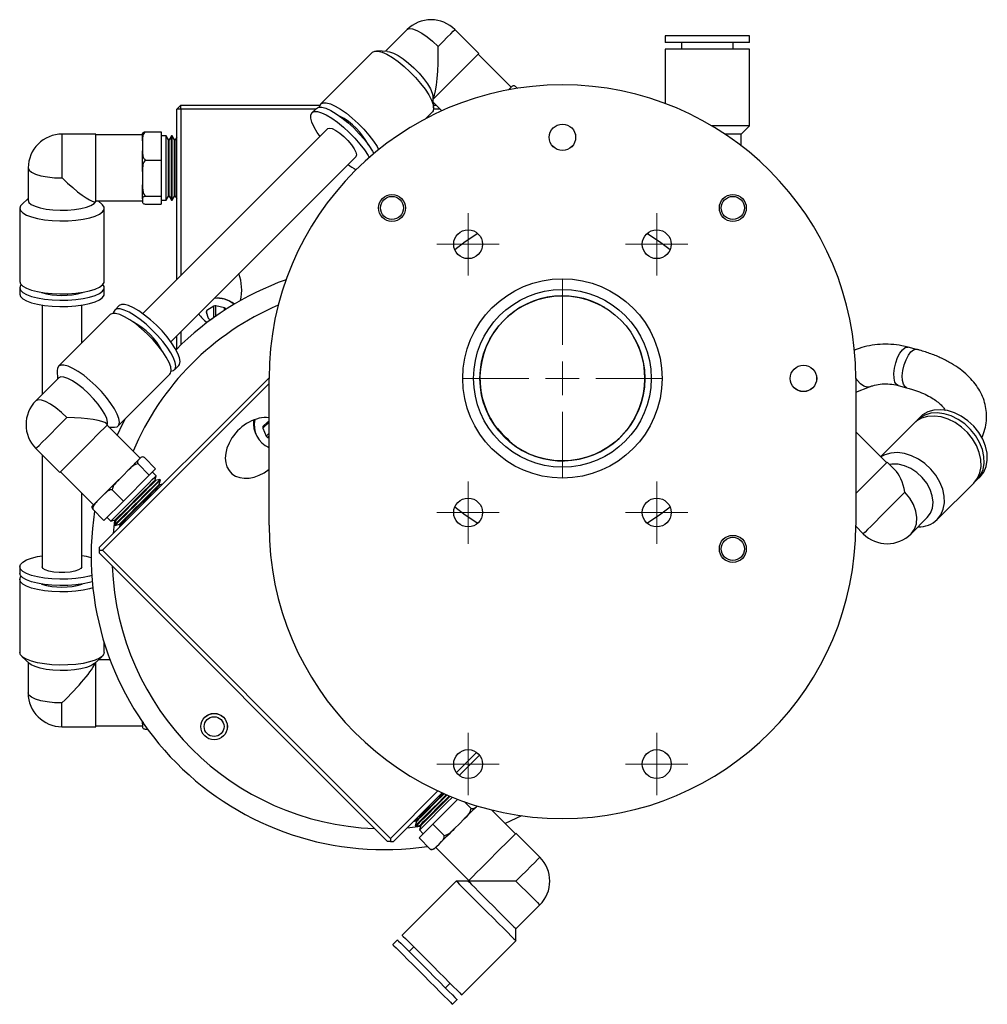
# Model space of a CAD drawing. Header units: inches. Extents: x 2.7 to 31.2, y 0.7 to 21.6.
# Tile 10 of 10: x 25.4 to 31.2, y 8.4 to 14.3. Entities that reach past the tile are written whole.
import ezdxf

# ---------------------------------------------------------------- set-up
doc = ezdxf.new("R2010")
doc.units = ezdxf.units.IN
doc.header["$MEASUREMENT"] = 0

# ---------------------------------------------------------------- blocks, each defined once
blk = doc.blocks.new('SW_CENTERMARKSYMBOL_0')
at = {"color": 0, "linetype": 'Continuous', "lineweight": 18}
for p, q in [((0, 0.1), (0, 0.186)), ((0, 0), (0, 0.1)), ((-0.1, 0), (-0.186, 0)), ((0, 0), (-0.1, 0)), ((0, 0), (0, -0.1)), ((0, 0), (0.1, 0)), ((0.1, 0), (0.186, 0)), ((0, -0.1), (0, -0.186))]:
    blk.add_line(p, q, dxfattribs=at)
blk = doc.blocks.new('SW_CENTERMARKSYMBOL_1')
at = {"color": 0, "linetype": 'Continuous', "lineweight": 18}
for p, q in [((0, 0.1), (0, 0.186)), ((0, 0), (0, 0.1)), ((-0.1, 0), (-0.186, 0)), ((0, 0), (-0.1, 0)), ((0, 0), (0, -0.1)), ((0, 0), (0.1, 0)), ((0.1, 0), (0.186, 0)), ((0, -0.1), (0, -0.186))]:
    blk.add_line(p, q, dxfattribs=at)
blk = doc.blocks.new('SW_CENTERMARKSYMBOL_2')
at = {"color": 0, "linetype": 'Continuous', "lineweight": 18}
for p, q in [((0, 0.1), (0, 0.186)), ((0, 0), (0, 0.1)), ((-0.1, 0), (-0.186, 0)), ((0, 0), (-0.1, 0)), ((0, 0), (0, -0.1)), ((0, 0), (0.1, 0)), ((0.1, 0), (0.186, 0)), ((0, -0.1), (0, -0.186))]:
    blk.add_line(p, q, dxfattribs=at)
blk = doc.blocks.new('SW_CENTERMARKSYMBOL_3')
at = {"color": 0, "linetype": 'Continuous', "lineweight": 18}
for p, q in [((0, 0.1), (0, 0.186)), ((0, 0), (0, 0.1)), ((-0.1, 0), (-0.186, 0)), ((0, 0), (-0.1, 0)), ((0, 0), (0, -0.1)), ((0, 0), (0.1, 0)), ((0.1, 0), (0.186, 0)), ((0, -0.1), (0, -0.186))]:
    blk.add_line(p, q, dxfattribs=at)
blk = doc.blocks.new('SW_CENTERMARKSYMBOL_4')
at = {"color": 0, "linetype": 'Continuous', "lineweight": 18}
for p, q in [((0, 0.1), (0, 0.186)), ((0, 0), (0, 0.1)), ((-0.1, 0), (-0.186, 0)), ((0, 0), (-0.1, 0)), ((0, 0), (0, -0.1)), ((0, 0), (0.1, 0)), ((0.1, 0), (0.186, 0)), ((0, -0.1), (0, -0.186))]:
    blk.add_line(p, q, dxfattribs=at)
blk = doc.blocks.new('SW_CENTERMARKSYMBOL_5')
at = {"color": 0, "linetype": 'Continuous', "lineweight": 18}
for p, q in [((0, 0.1), (0, 0.186)), ((0, 0), (0, 0.1)), ((-0.1, 0), (-0.186, 0)), ((0, 0), (-0.1, 0)), ((0, 0), (0, -0.1)), ((0, 0), (0.1, 0)), ((0.1, 0), (0.186, 0)), ((0, -0.1), (0, -0.186))]:
    blk.add_line(p, q, dxfattribs=at)
blk = doc.blocks.new('SW_CENTERMARKSYMBOL_6')
at = {"color": 0, "linetype": 'Continuous', "lineweight": 18}
for p, q in [((0, 0.2), (0, 0.5921)), ((0, 0), (0, 0.1)), ((-0.2, 0), (-0.5921, 0)), ((0, 0), (-0.1, 0)), ((0, 0), (0, -0.1)), ((0, 0), (0.1, 0)), ((0.2, 0), (0.5921, 0)), ((0, -0.2), (0, -0.5921))]:
    blk.add_line(p, q, dxfattribs=at)

msp = doc.modelspace()

# ---------------------------------------------------------------- linework, layer by layer
at = {"color": 7, "linetype": 'Continuous', "lineweight": 25}
for p, q in [((27.7133, 14.2565), (27.5837, 14.127)), ((28.1408, 14.1139), (27.9983, 14.2565)), ((29.2513, 14.2187), (29.2513, 14.1793)), ((29.7553, 14.1792), (29.7553, 14.2186)), ((29.3497, 14.1793), (29.3497, 14.1399)), ((29.6568, 14.1399), (29.6568, 14.1792)), ((27.5073, 14.1219), (27.1989, 13.8135)), ((27.5971, 14.1263), (27.5325, 14.1295)), ((28.3346, 13.9134), (28.1375, 14.1106)), ((29.2513, 14.1399), (29.2513, 13.816)), ((29.7552, 13.6832), (29.7552, 14.1399)), ((28.3375, 13.9163), (28.3307, 13.9095)), ((28.3603, 13.9177), (28.372, 13.9059)), ((28.3307, 13.9095), (28.3239, 13.9027)), ((26.364, 13.8065), (26.339, 13.7815)), ((26.364, 13.7815), (26.364, 13.8065)), ((26.364, 13.8065), (27.194, 13.8064)), ((27.8712, 13.7907), (27.8681, 13.8553)), ((27.8697, 13.8216), (27.9196, 13.7716)), ((27.8704, 13.8063), (27.885, 13.8063)), ((26.3389, 12.7645), (26.339, 13.7815)), ((26.364, 13.7815), (26.339, 13.7815)), ((26.364, 13.7815), (26.3639, 12.7895)), ((27.1667, 13.7814), (26.364, 13.7815)), ((27.1723, 13.7869), (27.1457, 13.7603)), ((27.822, 13.7239), (27.8636, 13.7655)), ((27.91, 13.7813), (27.8708, 13.7813)), ((29.7048, 13.6328), (29.7552, 13.6832)), ((25.8564, 13.6332), (25.6548, 13.6332)), ((26.1351, 13.6284), (25.8564, 13.6284)), ((27.2403, 13.6657), (26.1368, 12.5625)), ((26.1503, 13.6476), (26.2454, 13.6476)), ((26.2454, 13.6476), (26.2453, 13.4784)), ((26.2769, 13.623), (26.2454, 13.623)), ((26.2903, 13.5998), (26.2769, 13.623)), ((26.3083, 13.623), (26.2949, 13.5998)), ((26.3126, 13.623), (26.3083, 13.623)), ((26.326, 13.5998), (26.3126, 13.623)), ((29.7048, 13.5648), (29.7048, 13.6328)), ((26.1351, 13.5935), (26.1351, 13.563)), ((26.2949, 13.5998), (26.2903, 13.5998)), ((26.3306, 13.5998), (26.326, 13.5998)), ((26.339, 13.6143), (26.3306, 13.5998)), ((26.1351, 13.563), (26.1351, 13.5326)), ((26.1503, 13.4785), (26.2453, 13.4784)), ((26.2453, 13.4784), (26.2453, 13.2624)), ((26.3038, 12.3954), (27.4073, 13.4986)), ((25.4532, 13.4316), (25.4532, 13.2389)), ((26.1351, 13.4093), (26.1351, 13.3704)), ((26.1351, 13.3704), (26.1351, 13.3315)), ((25.4532, 13.2484), (25.4152, 13.214)), ((25.8473, 13.23), (25.8563, 13.23)), ((25.8563, 13.2347), (26.1351, 13.2347)), ((25.8943, 13.2139), (25.8714, 13.2347)), ((26.1351, 13.2474), (26.1351, 13.2389)), ((26.1351, 13.2389), (26.1351, 13.2305)), ((26.1502, 13.2624), (26.2453, 13.2624)), ((26.1502, 13.2155), (26.2453, 13.2154)), ((26.2453, 13.2624), (26.2453, 13.2154)), ((26.2453, 13.24), (26.2768, 13.24)), ((26.2768, 13.24), (26.2902, 13.2632)), ((26.2902, 13.2632), (26.2948, 13.2632)), ((26.2948, 13.2632), (26.3082, 13.24)), ((26.3082, 13.24), (26.3125, 13.24)), ((26.3125, 13.24), (26.3259, 13.2632)), ((26.3259, 13.2632), (26.3306, 13.2632)), ((26.3306, 13.2632), (26.339, 13.2487)), ((25.4028, 13.1908), (25.4027, 12.7546)), ((25.9067, 12.7546), (25.9067, 13.1907)), ((25.4027, 12.717), (25.4027, 12.6794)), ((25.9066, 12.6794), (25.9067, 12.717)), ((25.5366, 12.6135), (25.5365, 12.0804)), ((25.7727, 12.3878), (25.7728, 12.6134)), ((25.9955, 12.6105), (25.9689, 12.5839)), ((26.5155, 12.5741), (26.5265, 12.5363)), ((26.5601, 12.6076), (26.5193, 12.582)), ((26.5193, 12.5611), (26.5193, 12.582)), ((26.5601, 12.5391), (26.5601, 12.6076)), ((26.6234, 12.597), (26.5717, 12.6092)), ((26.5717, 12.5473), (26.5717, 12.6092)), ((26.6234, 12.5824), (26.6234, 12.597)), ((26.6321, 12.588), (26.6312, 12.5908)), ((26.6312, 12.5874), (26.6312, 12.5908)), ((25.9423, 12.5573), (25.6338, 12.249)), ((26.5343, 12.53), (26.5443, 12.5277)), ((26.5482, 12.5305), (26.5438, 12.5278)), ((26.3638, 12.4554), (26.3638, 12.3757)), ((26.3388, 12.3511), (26.3388, 12.4304)), ((30.3854, 12.3463), (30.3813, 12.3447)), ((30.7522, 12.3494), (30.7018, 12.3625)), ((25.6263, 12.2238), (25.6287, 12.1726)), ((26.3252, 12.2275), (26.3518, 12.2541)), ((25.6354, 12.1793), (25.4992, 12.043)), ((25.8779, 11.1692), (26.8894, 12.1804)), ((25.9901, 11.8926), (26.2986, 12.2009)), ((26.8894, 11.3015), (26.8894, 12.1765)), ((30.3894, 12.1765), (30.3894, 11.3015)), ((26.8894, 12.145), (25.8955, 11.1515)), ((30.3894, 12.0943), (30.4714, 12.1263)), ((30.6421, 12.134), (30.6925, 12.1208)), ((30.7745, 11.9465), (30.7557, 11.9277)), ((25.9267, 11.9004), (25.9203, 11.9069)), ((26.1205, 11.7), (25.9234, 11.8971)), ((25.934, 11.8865), (25.9649, 11.885)), ((26.8894, 11.9162), (26.8526, 11.8794)), ((26.8526, 11.8794), (26.8723, 11.8323)), ((26.8808, 11.9159), (26.8535, 11.8887)), ((30.7369, 11.9089), (30.5377, 11.7097)), ((26.8894, 11.8494), (26.8723, 11.8323)), ((26.8894, 11.8327), (26.8807, 11.824)), ((26.8807, 11.824), (26.8894, 11.8203)), ((30.5733, 11.674), (30.3894, 11.858)), ((25.4991, 11.758), (25.6416, 11.6154)), ((25.5364, 11.7207), (25.5363, 11.0531)), ((26.1166, 11.6961), (26.1098, 11.6893)), ((26.1234, 11.7029), (26.1166, 11.6961)), ((26.1462, 11.7043), (26.2134, 11.637)), ((26.0483, 11.6278), (26.0206, 11.6001)), ((26.1084, 11.6665), (26.1756, 11.5992)), ((26.2134, 11.637), (26.1756, 11.5992)), ((30.6229, 11.6311), (30.5766, 11.6774)), ((25.645, 11.6188), (25.842, 11.4216)), ((26.0206, 11.6001), (25.9928, 11.5724)), ((26.1756, 11.5992), (26.0214, 11.4451)), ((26.2169, 11.596), (26.1946, 11.6182)), ((26.2099, 11.5701), (26.2169, 11.5959)), ((26.2132, 11.5668), (26.2099, 11.5701)), ((26.2391, 11.5737), (26.2132, 11.5668)), ((26.2352, 11.5448), (26.2421, 11.5707)), ((26.2421, 11.5707), (26.2391, 11.5737)), ((31.112, 11.5713), (31.1308, 11.5901)), ((25.9542, 11.5123), (26.0214, 11.4451)), ((26.2385, 11.5415), (26.2352, 11.5448)), ((26.2547, 11.5459), (26.2385, 11.5415)), ((30.8751, 11.3345), (31.0932, 11.5525)), ((25.7725, 11.053), (25.7726, 11.4911)), ((25.8853, 11.4648), (25.8643, 11.4439)), ((25.9062, 11.4858), (25.8853, 11.4648)), ((25.8378, 11.3959), (25.905, 11.3287)), ((26.0214, 11.4451), (25.905, 11.3287)), ((25.9238, 11.3475), (25.946, 11.3252)), ((30.7191, 11.2498), (30.8154, 11.3461)), ((25.946, 11.3252), (25.9719, 11.3321)), ((25.9679, 11.3311), (25.9592, 11.2505)), ((25.9752, 11.3288), (25.9683, 11.303)), ((25.9683, 11.303), (25.9713, 11.2999)), ((25.9713, 11.2999), (25.9972, 11.3069)), ((25.9719, 11.3321), (25.9752, 11.3288)), ((26.0005, 11.3036), (25.9961, 11.2874)), ((25.9972, 11.3069), (26.0005, 11.3036)), ((30.3893, 11.2945), (30.434, 11.2498)), ((25.8779, 11.1515), (25.8779, 11.1692)), ((25.8779, 11.1515), (25.8955, 11.1515)), ((25.8779, 11.1338), (25.8779, 11.1515)), ((27.5959, 9.4153), (25.8779, 11.1338)), ((25.8955, 11.1515), (27.6136, 9.433)), ((25.4025, 11.0531), (25.4025, 11.0155)), ((25.4025, 10.9779), (25.4024, 10.5417)), ((25.9063, 10.5417), (25.9063, 10.6004)), ((25.4148, 10.5185), (25.4627, 10.475)), ((25.846, 10.475), (25.8939, 10.5185)), ((25.4528, 10.4841), (25.4528, 10.3009)), ((25.9415, 10.4977), (25.871, 10.4977)), ((25.6543, 10.0993), (25.8559, 10.0993)), ((25.8559, 10.104), (26.1346, 10.1039)), ((26.1346, 10.1166), (26.1346, 10.1082)), ((26.1346, 10.1082), (26.1346, 10.0997)), ((26.1498, 10.0847), (26.1648, 10.0847)), ((28.007, 9.8263), (28.1271, 9.9463)), ((28.145, 9.9289), (28.0244, 9.8083)), ((27.6136, 9.433), (27.8973, 9.7166)), ((27.9215, 9.7055), (27.6312, 9.4153)), ((27.8666, 9.5182), (28.0151, 9.6666)), ((28.0946, 9.6117), (28.054, 9.6523)), ((28.1304, 9.626), (28.1312, 9.6269)), ((28.3592, 9.4606), (28.2165, 9.6033)), ((27.7495, 9.5335), (27.7657, 9.5378)), ((27.769, 9.5345), (27.762, 9.5087)), ((27.7651, 9.5056), (27.7909, 9.5126)), ((27.7657, 9.5378), (27.769, 9.5345)), ((27.7842, 9.4358), (27.8666, 9.5182)), ((27.7909, 9.5126), (27.7942, 9.5093)), ((27.9339, 9.451), (27.8666, 9.5182)), ((27.996, 9.4917), (28.0249, 9.5206)), ((28.0249, 9.5206), (28.0539, 9.5495)), ((28.3957, 9.5685), (28.2987, 9.5211)), ((27.7126, 9.4966), (27.7931, 9.5053)), ((27.762, 9.5087), (27.7651, 9.5056)), ((27.7942, 9.5093), (27.7873, 9.4834)), ((27.7873, 9.4834), (27.8095, 9.4611)), ((28.505, 9.3214), (28.3625, 9.4639)), ((27.6136, 9.4153), (27.5959, 9.4153)), ((27.6136, 9.433), (27.6136, 9.4153)), ((27.6136, 9.4153), (27.6312, 9.4153)), ((27.8515, 9.3686), (27.7842, 9.4358)), ((27.8885, 9.3842), (27.9034, 9.3991)), ((27.9034, 9.3991), (27.9182, 9.4139)), ((27.8837, 9.3794), (28.0808, 9.1823)), ((28.006, 9.1788), (27.683, 8.8559)), ((28.0773, 9.1788), (28.006, 9.1788)), ((28.0774, 9.1789), (28.0773, 9.1788)), ((28.3623, 8.8937), (28.505, 9.0363)), ((28.3623, 8.8224), (28.3623, 8.8937)), ((27.6552, 8.8281), (27.6273, 8.8002)), ((28.0393, 8.4995), (28.3623, 8.8224)), ((27.7526, 8.7863), (27.7248, 8.7585)), ((27.9419, 8.5413), (27.9697, 8.5691)), ((27.9836, 8.4438), (28.0115, 8.4717))]:
    msp.add_line(p, q, dxfattribs=at)
at = {"color": 7, "linetype": 'Continuous', "lineweight": 25, "flags": 128}
for points in [[(27.7133, 14.2565), (27.7262, 14.2623), (27.7457, 14.2607), (27.7707, 14.2517), (27.8, 14.2358), (27.832, 14.2139), (27.8653, 14.1868), (27.898, 14.1562)], [(27.898, 14.1562), (27.9273, 14.1854), (27.9529, 14.2111), (27.9737, 14.2318), (27.9886, 14.2467), (27.9968, 14.2549), (27.9983, 14.2565)], [(29.7553, 14.2186), (29.7507, 14.2186), (29.7372, 14.2186), (29.7153, 14.2186), (29.6856, 14.2186), (29.6494, 14.2186), (29.608, 14.2186), (29.5627, 14.2186), (29.5153, 14.2186), (29.4674, 14.2186), (29.4209, 14.2186), (29.3773, 14.2187), (29.3383, 14.2187), (29.3052, 14.2187), (29.2793, 14.2187), (29.2615, 14.2187), (29.2525, 14.2187), (29.2513, 14.2187)], [(29.7553, 14.1792), (29.7507, 14.1792), (29.7372, 14.1792), (29.7153, 14.1792), (29.6856, 14.1792), (29.6494, 14.1792), (29.608, 14.1793), (29.5627, 14.1793), (29.5153, 14.1793), (29.4674, 14.1793), (29.4209, 14.1793), (29.3773, 14.1793), (29.3383, 14.1793), (29.3052, 14.1793), (29.2793, 14.1793), (29.2615, 14.1793), (29.2525, 14.1793), (29.2513, 14.1793)], [(27.5073, 14.1219), (27.5205, 14.1286), (27.5397, 14.1287), (27.5642, 14.1221), (27.593, 14.1091), (27.6252, 14.09), (27.6595, 14.0657), (27.6948, 14.037), (27.7297, 14.0049), (27.7631, 13.9706), (27.7936, 13.9353), (27.8203, 13.9003), (27.842, 13.8669), (27.8581, 13.8362), (27.868, 13.8095), (27.8713, 13.7876), (27.8678, 13.7713), (27.8636, 13.7655)], [(27.5971, 14.1263), (27.6079, 14.1248), (27.6316, 14.1168), (27.6594, 14.1022), (27.6901, 14.0818), (27.7221, 14.0565), (27.754, 14.0276), (27.7843, 13.9963), (27.8115, 13.9642), (27.8344, 13.9327), (27.852, 13.9033), (27.8634, 13.8773), (27.868, 13.8561), (27.8681, 13.8553)], [(27.8687, 13.8419), (27.8744, 13.8475), (27.8925, 13.8656), (27.9155, 13.8886), (27.9424, 13.9155), (27.9719, 13.945), (28.0026, 13.9757), (28.0331, 14.0062), (28.062, 14.0351), (28.0879, 14.061), (28.1097, 14.0827), (28.1262, 14.0992), (28.1367, 14.1098), (28.1408, 14.1139), (28.1408, 14.1139)], [(29.7552, 14.1399), (29.7507, 14.1399), (29.7372, 14.1399), (29.7152, 14.1399), (29.6856, 14.1399), (29.6494, 14.1399), (29.6079, 14.1399), (29.5627, 14.1399), (29.5153, 14.1399), (29.4674, 14.1399), (29.4209, 14.1399), (29.3773, 14.1399), (29.3383, 14.1399), (29.3052, 14.1399), (29.2793, 14.1399), (29.2615, 14.1399), (29.2524, 14.1399), (29.2513, 14.1399)], [(28.3178, 13.8967), (28.3186, 13.8975), (28.3239, 13.9027)], [(27.1913, 13.7945), (27.1921, 13.8003), (27.1989, 13.8135)], [(27.1989, 13.8135), (27.2121, 13.8203), (27.2312, 13.8204), (27.2557, 13.8138), (27.2845, 13.8007), (27.3167, 13.7817), (27.351, 13.7574), (27.3863, 13.7286), (27.4213, 13.6965), (27.4546, 13.6622), (27.4852, 13.6269), (27.5118, 13.5919), (27.5336, 13.5585), (27.5434, 13.5408)], [(27.1937, 13.619), (27.1775, 13.6425), (27.1584, 13.6747), (27.1454, 13.7035), (27.1388, 13.7279), (27.1389, 13.7471), (27.1457, 13.7603)], [(27.1457, 13.7603), (27.1589, 13.7671), (27.1781, 13.7672), (27.2025, 13.7606), (27.2313, 13.7475), (27.2635, 13.7285), (27.2979, 13.7042), (27.3331, 13.6755), (27.3681, 13.6434), (27.4015, 13.609), (27.432, 13.5738), (27.4586, 13.5388), (27.4804, 13.5053), (27.4871, 13.4936)], [(27.1723, 13.7869), (27.1855, 13.7937), (27.2047, 13.7938), (27.2291, 13.7872), (27.2579, 13.7741), (27.2901, 13.7551), (27.3245, 13.7308), (27.3597, 13.702), (27.3947, 13.6699), (27.428, 13.6356), (27.4586, 13.6003), (27.4852, 13.5654), (27.507, 13.5319), (27.5151, 13.5175)], [(29.7552, 13.6832), (29.7506, 13.6832), (29.7371, 13.6832), (29.7152, 13.6832), (29.6856, 13.6832), (29.6494, 13.6832), (29.6079, 13.6832), (29.5626, 13.6832), (29.5295, 13.6832)], [(25.6548, 13.3719), (25.6548, 13.4162), (25.6548, 13.4613), (25.6548, 13.5049), (25.6548, 13.5449), (25.6548, 13.5791), (25.6548, 13.606), (25.6548, 13.6241), (25.6548, 13.6326), (25.6548, 13.6332)], [(25.8563, 13.23), (25.8563, 13.2318), (25.8563, 13.2422), (25.8563, 13.2614), (25.8563, 13.2886), (25.8564, 13.3225), (25.8564, 13.3615), (25.8564, 13.4038), (25.8564, 13.4473), (25.8564, 13.4902), (25.8564, 13.5303), (25.8564, 13.5657), (25.8564, 13.5949), (25.8564, 13.6165), (25.8564, 13.6294), (25.8564, 13.6332)], [(26.1351, 13.5935), (26.1351, 13.6025), (26.1351, 13.6103), (26.1351, 13.6171), (26.1351, 13.6227), (26.1351, 13.627), (26.1351, 13.6301), (26.1351, 13.632), (26.1351, 13.6326)], [(26.2768, 13.24), (26.2768, 13.2421), (26.2768, 13.2531), (26.2768, 13.2731), (26.2768, 13.301), (26.2768, 13.3355), (26.2768, 13.3748), (26.2768, 13.4169), (26.2768, 13.4597), (26.2768, 13.5012), (26.2769, 13.5391), (26.2769, 13.5717), (26.2769, 13.5972), (26.2769, 13.6144), (26.2769, 13.6225), (26.2769, 13.623)], [(26.3082, 13.24), (26.3082, 13.2421), (26.3082, 13.2531), (26.3082, 13.2731), (26.3082, 13.301), (26.3083, 13.3355), (26.3083, 13.3747), (26.3083, 13.4169), (26.3083, 13.4597), (26.3083, 13.5012), (26.3083, 13.5391), (26.3083, 13.5717), (26.3083, 13.5972), (26.3083, 13.6144), (26.3083, 13.6224), (26.3083, 13.623)], [(26.3125, 13.24), (26.3125, 13.2421), (26.3125, 13.2531), (26.3125, 13.2731), (26.3125, 13.301), (26.3125, 13.3355), (26.3125, 13.3747), (26.3126, 13.4169), (26.3126, 13.4597), (26.3126, 13.5012), (26.3126, 13.5391), (26.3126, 13.5717), (26.3126, 13.5972), (26.3126, 13.6144), (26.3126, 13.6224), (26.3126, 13.623)], [(27.2403, 13.6657), (27.2507, 13.6693), (27.267, 13.6658), (27.2878, 13.6555), (27.3116, 13.6393), (27.3364, 13.6185), (27.3602, 13.5947), (27.381, 13.5699), (27.3972, 13.5461), (27.4074, 13.5252), (27.4109, 13.509), (27.4073, 13.4986), (27.4073, 13.4986)], [(29.7048, 13.6328), (29.7001, 13.6328), (29.6861, 13.6328), (29.6637, 13.6328), (29.6337, 13.6328), (29.6097, 13.6328)], [(26.2902, 13.2632), (26.2902, 13.2655), (26.2902, 13.2763), (26.2902, 13.2955), (26.2902, 13.3221), (26.2902, 13.3545), (26.2902, 13.3911), (26.2902, 13.4298), (26.2902, 13.4687), (26.2902, 13.5055), (26.2902, 13.5384), (26.2903, 13.5655), (26.2903, 13.5854), (26.2903, 13.5969), (26.2903, 13.5998)], [(26.2948, 13.2632), (26.2948, 13.2655), (26.2948, 13.2763), (26.2949, 13.2955), (26.2949, 13.3221), (26.2949, 13.3545), (26.2949, 13.3911), (26.2949, 13.4298), (26.2949, 13.4687), (26.2949, 13.5055), (26.2949, 13.5384), (26.2949, 13.5655), (26.2949, 13.5854), (26.2949, 13.5969), (26.2949, 13.5998)], [(26.3259, 13.2632), (26.3259, 13.2655), (26.3259, 13.2763), (26.3259, 13.2955), (26.3259, 13.3221), (26.3259, 13.3545), (26.3259, 13.3911), (26.3259, 13.4298), (26.326, 13.4687), (26.326, 13.5055), (26.326, 13.5384), (26.326, 13.5655), (26.326, 13.5853), (26.326, 13.5969), (26.326, 13.5998)], [(26.3306, 13.2632), (26.3306, 13.2655), (26.3306, 13.2763), (26.3306, 13.2955), (26.3306, 13.3221), (26.3306, 13.3545), (26.3306, 13.3911), (26.3306, 13.4298), (26.3306, 13.4687), (26.3306, 13.5055), (26.3306, 13.5384), (26.3306, 13.5655), (26.3306, 13.5853), (26.3306, 13.5969), (26.3306, 13.5998)], [(26.1351, 13.4093), (26.1351, 13.4253), (26.1351, 13.4413), (26.1351, 13.4573), (26.1351, 13.473), (26.1351, 13.4886), (26.1351, 13.5037), (26.1351, 13.5184), (26.1351, 13.5326)], [(25.4532, 13.4316), (25.4583, 13.4183), (25.4732, 13.4057), (25.4972, 13.3944), (25.5291, 13.3849), (25.5673, 13.3778), (25.6099, 13.3734), (25.6548, 13.3719)], [(26.1351, 13.2474), (26.1351, 13.2544), (26.1351, 13.2625), (26.1351, 13.2717), (26.1351, 13.2819), (26.1351, 13.2931), (26.1351, 13.3051), (26.1351, 13.318), (26.1351, 13.3315)], [(25.4152, 13.214), (25.4073, 13.205), (25.4028, 13.1908)], [(25.4028, 13.1908), (25.4073, 13.1767), (25.4208, 13.1631), (25.4428, 13.1504), (25.4724, 13.1393), (25.5086, 13.13), (25.5501, 13.1229), (25.5953, 13.1182), (25.6428, 13.1162), (25.6906, 13.1168), (25.7372, 13.1202), (25.7807, 13.1261), (25.8198, 13.1343), (25.8528, 13.1446), (25.8787, 13.1565), (25.8965, 13.1697), (25.9056, 13.1836), (25.9056, 13.1978), (25.8965, 13.2118), (25.8943, 13.2139)], [(25.4532, 13.2389), (25.4579, 13.2261), (25.4718, 13.2138), (25.4943, 13.2028), (25.5243, 13.1934), (25.5603, 13.1861), (25.6008, 13.1813), (25.6438, 13.1792), (25.6874, 13.1799), (25.7294, 13.1834), (25.7679, 13.1894), (25.8011, 13.1978), (25.8275, 13.2081), (25.8458, 13.2198), (25.8541, 13.23)], [(28.1349, 13.0399), (28.0593, 12.9911), (27.9975, 12.9433)], [(29.2812, 12.9433), (29.2194, 12.9911), (29.1438, 13.0399)], [(25.4027, 12.7546), (25.4073, 12.7405), (25.4208, 12.7269), (25.4427, 12.7143), (25.4723, 12.7031), (25.5085, 12.6938), (25.55, 12.6867), (25.5953, 12.682), (25.6427, 12.68), (25.6905, 12.6807), (25.7371, 12.684), (25.7807, 12.6899), (25.8197, 12.6981), (25.8527, 12.7084), (25.8786, 12.7204), (25.8964, 12.7335), (25.9055, 12.7475), (25.9067, 12.7546)], [(25.4027, 12.717), (25.4073, 12.7029), (25.4208, 12.6893), (25.4427, 12.6767), (25.4723, 12.6655), (25.5085, 12.6562), (25.55, 12.6491), (25.5953, 12.6444), (25.6427, 12.6424), (25.6905, 12.6431), (25.7371, 12.6464), (25.7807, 12.6523), (25.8197, 12.6605), (25.8527, 12.6708), (25.8786, 12.6828), (25.8964, 12.6959), (25.9055, 12.7099), (25.9055, 12.7241), (25.8985, 12.7358)], [(25.4108, 12.7358), (25.4073, 12.7312), (25.4027, 12.717)], [(25.4027, 12.6794), (25.4073, 12.6653), (25.4208, 12.6517), (25.4427, 12.6391), (25.4723, 12.6279), (25.5085, 12.6186), (25.55, 12.6115), (25.5953, 12.6068), (25.6427, 12.6048), (25.6905, 12.6055), (25.7371, 12.6088), (25.7807, 12.6147), (25.8197, 12.6229), (25.8527, 12.6332), (25.8786, 12.6452), (25.8964, 12.6583), (25.9055, 12.6723), (25.9066, 12.6794)], [(25.9689, 12.5839), (25.9621, 12.5707), (25.9613, 12.5649)], [(26.3062, 12.22), (26.3194, 12.2233), (26.3294, 12.2333), (26.3329, 12.2496), (26.3296, 12.2715), (26.3197, 12.2983), (26.3036, 12.3289), (26.2819, 12.3623), (26.2552, 12.3973), (26.2247, 12.4326), (26.1913, 12.4669), (26.1564, 12.499), (26.1211, 12.5278), (26.0867, 12.5521), (26.0546, 12.5711), (26.0257, 12.5842), (26.0013, 12.5908), (25.9821, 12.5907), (25.9689, 12.5839), (25.9689, 12.5839)], [(26.3518, 12.2541), (26.356, 12.2599), (26.3594, 12.2762), (26.3562, 12.2981), (26.3463, 12.3249), (26.3302, 12.3555), (26.3085, 12.3889), (26.2818, 12.4239), (26.2513, 12.4592), (26.2179, 12.4935), (26.183, 12.5256), (26.1477, 12.5544), (26.1133, 12.5787), (26.0812, 12.5977), (26.0523, 12.6108), (26.0279, 12.6174), (26.0087, 12.6173), (25.9955, 12.6105)], [(26.2986, 12.2009), (26.3028, 12.2068), (26.3063, 12.223), (26.303, 12.2449), (26.2931, 12.2717), (26.277, 12.3023), (26.2553, 12.3358), (26.2286, 12.3708), (26.1981, 12.406), (26.1647, 12.4404), (26.1298, 12.4725), (26.0945, 12.5012), (26.0601, 12.5255), (26.028, 12.5445), (25.9991, 12.5576), (25.9747, 12.5642), (25.9555, 12.5641), (25.9423, 12.5573), (25.9423, 12.5573)], [(30.3813, 12.3444), (30.3828, 12.3452), (30.3854, 12.3464)], [(30.6421, 12.134), (30.6323, 12.1396), (30.6228, 12.1546), (30.6172, 12.1771), (30.6161, 12.2054), (30.6195, 12.2372), (30.6271, 12.2699), (30.6384, 12.3008), (30.6524, 12.3275), (30.668, 12.3477), (30.6839, 12.3599), (30.6988, 12.3631), (30.7018, 12.3625)], [(30.6924, 12.1208), (30.6827, 12.1264), (30.6731, 12.1414), (30.6676, 12.1639), (30.6665, 12.1923), (30.6699, 12.224), (30.6775, 12.2567), (30.6888, 12.2877), (30.7028, 12.3143), (30.7184, 12.3346), (30.7343, 12.3468), (30.7492, 12.3499), (30.7522, 12.3494)], [(25.6338, 12.249), (25.6271, 12.2357), (25.6263, 12.2238)], [(25.9649, 11.885), (25.968, 11.8849), (25.9843, 11.8884), (25.9943, 11.8984), (25.9978, 11.9147), (25.9945, 11.9366), (25.9847, 11.9633), (25.9686, 11.994), (25.9468, 12.0274), (25.9202, 12.0624), (25.8896, 12.0977), (25.8563, 12.132), (25.8213, 12.1641), (25.786, 12.1928), (25.7517, 12.2171), (25.7195, 12.2362), (25.6907, 12.2492), (25.6662, 12.2558), (25.6471, 12.2557), (25.6338, 12.249), (25.6338, 12.249)], [(25.9252, 11.902), (25.9265, 11.9151), (25.9219, 11.9364), (25.9105, 11.9623), (25.8929, 11.9917), (25.87, 12.0232), (25.8427, 12.0554), (25.8124, 12.0866), (25.7805, 12.1156), (25.7485, 12.1408), (25.7179, 12.1612), (25.6901, 12.1758), (25.6664, 12.1839), (25.6479, 12.185), (25.6354, 12.1793)], [(30.471, 12.1262), (30.4567, 12.1242), (30.4372, 12.1301), (30.417, 12.1445), (30.3977, 12.1664), (30.3894, 12.1787)], [(25.6839, 11.9427), (25.6512, 11.9734), (25.6179, 12.0004), (25.5859, 12.0224), (25.5566, 12.0383), (25.5316, 12.0473), (25.5121, 12.0489), (25.4992, 12.043)], [(31.1308, 11.5901), (31.1525, 11.6182), (31.1669, 11.6517), (31.1736, 11.6894), (31.1723, 11.73), (31.1631, 11.772), (31.1462, 11.8138), (31.1224, 11.854), (31.0924, 11.8911), (31.0574, 11.9237), (31.0186, 11.9507), (30.9774, 11.9712), (30.9353, 11.9843), (30.8939, 11.9896), (30.8546, 11.9869), (30.8188, 11.9763), (30.7878, 11.9582), (30.7745, 11.9465)], [(25.4991, 11.758), (25.4995, 11.7584), (25.5055, 11.7644), (25.5183, 11.7772), (25.5373, 11.7962), (25.5616, 11.8204), (25.5898, 11.8487), (25.6207, 11.8795), (25.6526, 11.9114), (25.6839, 11.9427)], [(25.9839, 11.8366), (26.0181, 11.908), (26.0315, 11.9339)], [(31.0932, 11.5525), (31.1149, 11.5806), (31.1293, 11.6141), (31.136, 11.6518), (31.1347, 11.6924), (31.1255, 11.7344), (31.1086, 11.7762), (31.0848, 11.8164), (31.0548, 11.8535), (31.0198, 11.8861), (30.981, 11.9132), (30.9398, 11.9336), (30.8977, 11.9467), (30.8563, 11.952), (30.817, 11.9493), (30.7812, 11.9387), (30.7502, 11.9206), (30.7369, 11.9089)], [(31.1021, 11.5623), (31.112, 11.5713), (31.1337, 11.5994), (31.1481, 11.6329), (31.1548, 11.6706), (31.1535, 11.7112), (31.1443, 11.7532), (31.1274, 11.795), (31.1036, 11.8352), (31.0736, 11.8723), (31.0386, 11.9049), (30.9998, 11.9319), (30.9586, 11.9524), (30.9165, 11.9655), (30.8751, 11.9708), (30.8358, 11.9681), (30.8, 11.9575), (30.769, 11.9394), (30.7468, 11.9178)], [(25.6416, 11.6154), (25.6443, 11.6181), (25.6534, 11.6272), (25.6687, 11.6424), (25.6893, 11.6631), (25.7144, 11.6882), (25.7428, 11.7165), (25.7731, 11.7468), (25.8039, 11.7776), (25.8338, 11.8075), (25.8613, 11.8351), (25.8853, 11.859), (25.9045, 11.8782), (25.9181, 11.8919), (25.9255, 11.8992), (25.9267, 11.9004)], [(26.0483, 11.6278), (26.0581, 11.6376), (26.0674, 11.6469), (26.0761, 11.6556), (26.0842, 11.6637), (26.0917, 11.6712), (26.0985, 11.678), (26.1045, 11.684), (26.1098, 11.6893)], [(30.8751, 11.3345), (30.8968, 11.3626), (30.9112, 11.3961), (30.9179, 11.4338), (30.9166, 11.4744), (30.9074, 11.5164), (30.8906, 11.5582), (30.8667, 11.5984), (30.8368, 11.6355), (30.8018, 11.6681), (30.7629, 11.6952), (30.7218, 11.7156), (30.6797, 11.7287), (30.6382, 11.734), (30.5989, 11.7313), (30.5631, 11.7207), (30.5395, 11.7079)], [(30.5766, 11.6774), (30.5765, 11.6773), (30.5721, 11.6728), (30.5612, 11.6619), (30.5443, 11.6451), (30.5223, 11.6231), (30.4961, 11.5969), (30.4671, 11.5679), (30.4365, 11.5373), (30.4058, 11.5066), (30.3894, 11.4902)], [(30.8154, 11.3461), (30.8347, 11.372), (30.8464, 11.4034), (30.85, 11.4388), (30.8453, 11.4765), (30.8326, 11.5147), (30.8124, 11.5518), (30.7857, 11.5859), (30.7537, 11.6154), (30.7179, 11.6391), (30.68, 11.6556), (30.6418, 11.6644), (30.605, 11.665), (30.5911, 11.6629)], [(25.9062, 11.4858), (25.9161, 11.4956), (25.9263, 11.5059), (25.9369, 11.5165), (25.9478, 11.5274), (25.9589, 11.5385), (25.9702, 11.5497), (25.9815, 11.561), (25.9928, 11.5724)], [(25.946, 11.3252), (25.9464, 11.3256), (25.9521, 11.3313), (25.9643, 11.3434), (25.9823, 11.3615), (26.0054, 11.3845), (26.0322, 11.4113), (26.0615, 11.4406), (26.0918, 11.4709), (26.1216, 11.5007), (26.1494, 11.5285), (26.1738, 11.5528), (26.1935, 11.5726), (26.2076, 11.5867), (26.2154, 11.5945), (26.2169, 11.596)], [(25.9683, 11.303), (25.9687, 11.3034), (25.9743, 11.309), (25.9865, 11.3212), (26.0046, 11.3393), (26.0276, 11.3623), (26.0544, 11.3891), (26.0837, 11.4184), (26.114, 11.4487), (26.1438, 11.4785), (26.1716, 11.5062), (26.196, 11.5306), (26.2157, 11.5503), (26.2298, 11.5645), (26.2376, 11.5723), (26.2391, 11.5737)], [(25.9713, 11.2999), (25.9717, 11.3003), (25.9774, 11.306), (25.9895, 11.3182), (26.0076, 11.3362), (26.0306, 11.3592), (26.0575, 11.3861), (26.0868, 11.4154), (26.1171, 11.4457), (26.1469, 11.4754), (26.1746, 11.5032), (26.199, 11.5276), (26.2187, 11.5473), (26.2329, 11.5614), (26.2407, 11.5692), (26.2421, 11.5707)], [(25.9719, 11.3321), (25.9739, 11.3341), (25.9821, 11.3423), (25.9962, 11.3564), (26.0154, 11.3755), (26.0386, 11.3988), (26.0647, 11.4248), (26.0921, 11.4523), (26.1195, 11.4797), (26.1454, 11.5056), (26.1683, 11.5285), (26.1871, 11.5472), (26.2007, 11.5608), (26.2083, 11.5685), (26.2099, 11.5701)], [(25.9752, 11.3288), (25.9772, 11.3309), (25.9854, 11.3391), (25.9995, 11.3531), (26.0186, 11.3723), (26.0419, 11.3955), (26.0679, 11.4215), (26.0954, 11.449), (26.1228, 11.4764), (26.1487, 11.5023), (26.1716, 11.5252), (26.1904, 11.544), (26.204, 11.5575), (26.2116, 11.5652), (26.2132, 11.5668)], [(25.9972, 11.3069), (25.9992, 11.3089), (26.0074, 11.3171), (26.0214, 11.3311), (26.0406, 11.3503), (26.0638, 11.3735), (26.0899, 11.3996), (26.1174, 11.427), (26.1448, 11.4544), (26.1707, 11.4803), (26.1936, 11.5032), (26.2124, 11.522), (26.2259, 11.5356), (26.2336, 11.5432), (26.2352, 11.5448)], [(26.0005, 11.3036), (26.0025, 11.3056), (26.0107, 11.3138), (26.0247, 11.3278), (26.0439, 11.347), (26.0671, 11.3702), (26.0932, 11.3963), (26.1207, 11.4238), (26.1481, 11.4512), (26.1739, 11.477), (26.1969, 11.4999), (26.2156, 11.5187), (26.2292, 11.5323), (26.2369, 11.5399), (26.2385, 11.5415)], [(30.6817, 11.4974), (30.6577, 11.4734), (30.6296, 11.4453), (30.5988, 11.4145), (30.5669, 11.3826), (30.5355, 11.3512), (30.5062, 11.3219), (30.4803, 11.2961), (30.4594, 11.2751), (30.4442, 11.26), (30.4358, 11.2515), (30.434, 11.2498)], [(30.7191, 11.2498), (30.7389, 11.2767), (30.7506, 11.3095), (30.7536, 11.3464), (30.7477, 11.3856), (30.7332, 11.4252), (30.7108, 11.4631), (30.6817, 11.4974)], [(25.8391, 11.4187), (25.8392, 11.4188), (25.8402, 11.4198), (25.8421, 11.4217), (25.8449, 11.4244), (25.8485, 11.4281), (25.853, 11.4325), (25.8582, 11.4378), (25.8643, 11.4439)], [(27.9975, 11.4096), (28.0593, 11.3619), (28.1349, 11.313)], [(29.1438, 11.313), (29.2194, 11.3619), (29.2812, 11.4096)], [(25.4025, 11.0531), (25.407, 11.0672), (25.4205, 11.0809), (25.4425, 11.0935), (25.4721, 11.1046), (25.5083, 11.1139), (25.5363, 11.1191)], [(25.8325, 11.0002), (25.8194, 10.9966), (25.7804, 10.9884), (25.7368, 10.9825), (25.6903, 10.9791), (25.6424, 10.9785), (25.595, 10.9805), (25.5498, 10.9851), (25.5083, 10.9922), (25.4721, 11.0015), (25.4425, 11.0127), (25.4205, 11.0253), (25.407, 11.039), (25.4025, 11.0531)], [(25.7725, 11.053), (25.7678, 11.0432), (25.7538, 11.0341), (25.7318, 11.0266), (25.7035, 11.0212), (25.6712, 11.0184), (25.6376, 11.0184), (25.6054, 11.0212), (25.5771, 11.0266), (25.5551, 11.0341), (25.5411, 11.0432), (25.5363, 11.0531), (25.5363, 11.0531)], [(25.8353, 10.9634), (25.8194, 10.959), (25.7804, 10.9508), (25.7368, 10.9449), (25.6903, 10.9415), (25.6424, 10.9409), (25.595, 10.9429), (25.5498, 10.9475), (25.5083, 10.9546), (25.4721, 10.9639), (25.4425, 10.9751), (25.4205, 10.9877), (25.407, 11.0014), (25.4025, 11.0155)], [(25.4025, 10.9779), (25.407, 10.992), (25.4106, 10.9967)], [(25.8389, 10.9269), (25.8194, 10.9214), (25.7804, 10.9132), (25.7368, 10.9073), (25.6903, 10.9039), (25.6424, 10.9033), (25.595, 10.9053), (25.5497, 10.9099), (25.5083, 10.917), (25.4721, 10.9263), (25.4425, 10.9375), (25.4205, 10.9501), (25.407, 10.9638), (25.4025, 10.9779)], [(25.9063, 10.5417), (25.9052, 10.5346), (25.8961, 10.5206), (25.8783, 10.5074), (25.8524, 10.4955), (25.8194, 10.4852), (25.7803, 10.477), (25.7368, 10.4711), (25.6902, 10.4678), (25.6424, 10.4671), (25.5949, 10.4691), (25.5497, 10.4738), (25.5082, 10.4809), (25.472, 10.4902), (25.4424, 10.5013), (25.4204, 10.514), (25.4069, 10.5276), (25.4024, 10.5417), (25.4024, 10.5417)], [(25.846, 10.475), (25.8454, 10.4745), (25.8271, 10.4627), (25.8007, 10.4524), (25.7675, 10.4441), (25.729, 10.438), (25.687, 10.4346), (25.6434, 10.4339), (25.6004, 10.436), (25.5599, 10.4408), (25.5239, 10.448), (25.4939, 10.4574), (25.4714, 10.4685), (25.4627, 10.475)], [(25.8559, 10.0993), (25.8559, 10.0993), (25.8559, 10.1051), (25.8559, 10.12), (25.8559, 10.1433), (25.8559, 10.1741), (25.8559, 10.2107), (25.8559, 10.2516), (25.8559, 10.2948), (25.8559, 10.3382), (25.8559, 10.3799), (25.8559, 10.4179), (25.8559, 10.4505), (25.8559, 10.476), (25.8559, 10.484)], [(25.6543, 10.2411), (25.6095, 10.2426), (25.5669, 10.247), (25.5286, 10.2542), (25.4967, 10.2636), (25.4727, 10.275), (25.4578, 10.2876), (25.4528, 10.3009)], [(25.6543, 10.0993), (25.6543, 10.1015), (25.6543, 10.1131), (25.6543, 10.1341), (25.6543, 10.1635), (25.6543, 10.1998), (25.6543, 10.2411)], [(26.1346, 10.1166), (26.1346, 10.1236), (26.1346, 10.1275)], [(27.9475, 9.6941), (27.9276, 9.6742), (27.8974, 9.644), (27.8673, 9.6139), (27.8387, 9.5853), (27.813, 9.5596), (27.7916, 9.5382), (27.7754, 9.5221), (27.7654, 9.5121), (27.762, 9.5087)], [(27.9517, 9.6922), (27.9306, 9.6711), (27.9005, 9.641), (27.8703, 9.6109), (27.8417, 9.5823), (27.816, 9.5566), (27.7946, 9.5352), (27.7785, 9.519), (27.7684, 9.509), (27.7651, 9.5056)], [(27.9297, 9.7018), (27.9188, 9.6909), (27.8916, 9.6637), (27.864, 9.6361), (27.8376, 9.6097), (27.8136, 9.5858), (27.7935, 9.5657), (27.7783, 9.5505), (27.7689, 9.541), (27.7657, 9.5378)], [(27.9343, 9.6998), (27.9221, 9.6876), (27.8949, 9.6604), (27.8673, 9.6329), (27.8408, 9.6064), (27.8169, 9.5825), (27.7968, 9.5624), (27.7816, 9.5472), (27.7722, 9.5378), (27.769, 9.5345)], [(27.9831, 9.6792), (27.9815, 9.6775), (27.9528, 9.6489), (27.9227, 9.6188), (27.8926, 9.5887), (27.8639, 9.56), (27.8383, 9.5344), (27.8168, 9.5129), (27.8007, 9.4968), (27.7907, 9.4868), (27.7873, 9.4834)], [(27.965, 9.6866), (27.9441, 9.6657), (27.9169, 9.6385), (27.8893, 9.6109), (27.8628, 9.5844), (27.8389, 9.5605), (27.8188, 9.5404), (27.8036, 9.5252), (27.7941, 9.5158), (27.7909, 9.5126)], [(27.9697, 9.6847), (27.9474, 9.6624), (27.9201, 9.6352), (27.8926, 9.6076), (27.8661, 9.5811), (27.8422, 9.5572), (27.8221, 9.5371), (27.8069, 9.5219), (27.7974, 9.5125), (27.7942, 9.5093)], [(28.1304, 9.626), (28.1226, 9.6183), (28.1142, 9.6099), (28.1053, 9.6009), (28.0958, 9.5914), (28.0859, 9.5815), (28.0755, 9.5711), (28.0648, 9.5605), (28.0539, 9.5495)], [(27.996, 9.4917), (27.985, 9.4807), (27.9742, 9.4699), (27.9637, 9.4594), (27.9536, 9.4493), (27.944, 9.4396), (27.9348, 9.4305), (27.9262, 9.4219), (27.9182, 9.4139)], [(28.3625, 9.4639), (28.3617, 9.4631), (28.3551, 9.4565), (28.3421, 9.4435), (28.3235, 9.4249), (28.3, 9.4014), (28.2727, 9.3742), (28.243, 9.3445), (28.2123, 9.3137), (28.1818, 9.2833), (28.1532, 9.2547), (28.1277, 9.2292), (28.1065, 9.208), (28.0906, 9.1921), (28.0807, 9.1822), (28.0774, 9.1789), (28.0774, 9.1789)], [(27.8885, 9.3842), (27.8853, 9.381), (27.8829, 9.3786), (27.8813, 9.377), (27.8807, 9.3764), (27.8807, 9.3764)], [(28.505, 9.3214), (28.5015, 9.3178), (28.4909, 9.3073), (28.4739, 9.2903), (28.4514, 9.2677), (28.4243, 9.2407), (28.3942, 9.2106), (28.3625, 9.1789)], [(28.006, 9.1788), (28.0068, 9.178), (28.0132, 9.1716), (28.0258, 9.159), (28.0441, 9.1407), (28.0675, 9.1173), (28.0951, 9.0897), (28.1259, 9.0589), (28.1588, 9.0259), (28.1926, 8.9921), (28.2261, 8.9586), (28.2582, 8.9266), (28.2875, 8.8972), (28.3131, 8.8716), (28.334, 8.8507), (28.3495, 8.8352), (28.3591, 8.8256), (28.3623, 8.8224), (28.3623, 8.8224)], [(28.0773, 9.1788), (28.0781, 9.1779), (28.0847, 9.1713), (28.0977, 9.1584), (28.1163, 9.1397), (28.1398, 9.1162), (28.167, 9.089), (28.1967, 9.0593), (28.2275, 9.0285), (28.2579, 8.9981), (28.2865, 8.9694), (28.3121, 8.9439), (28.3332, 8.9227), (28.3491, 8.9068), (28.359, 8.897), (28.3623, 8.8937)], [(28.3625, 9.1789), (28.3069, 9.1789), (28.2534, 9.1789), (28.2041, 9.1789), (28.1609, 9.1789), (28.1255, 9.1789), (28.0991, 9.1789), (28.0829, 9.1789), (28.0774, 9.1789)], [(28.3625, 9.1789), (28.3942, 9.1471), (28.4243, 9.117), (28.4513, 9.09), (28.4739, 9.0674), (28.4909, 9.0504), (28.5014, 9.0399), (28.505, 9.0363)], [(27.6552, 8.8281), (27.656, 8.8273), (27.6624, 8.8208), (27.675, 8.8083), (27.6933, 8.7899), (27.7167, 8.7666), (27.7443, 8.739), (27.7751, 8.7082), (27.808, 8.6752), (27.8418, 8.6414), (27.8753, 8.6079), (27.9073, 8.5758), (27.9367, 8.5465), (27.9623, 8.5209), (27.9832, 8.5), (27.9987, 8.4844), (28.0083, 8.4749), (28.0115, 8.4717), (28.0115, 8.4717)], [(27.683, 8.8559), (27.6838, 8.8551), (27.6902, 8.8487), (27.7028, 8.8361), (27.7211, 8.8178), (27.7445, 8.7944), (27.7721, 8.7668), (27.8029, 8.736), (27.8358, 8.7031), (27.8696, 8.6692), (27.9032, 8.6357), (27.9352, 8.6037), (27.9645, 8.5743), (27.9901, 8.5487), (28.011, 8.5278), (28.0266, 8.5123), (28.0361, 8.5027), (28.0393, 8.4995), (28.0393, 8.4995)], [(27.6273, 8.8002), (27.6282, 8.7994), (27.6346, 8.793), (27.6471, 8.7804), (27.6655, 8.7621), (27.6888, 8.7387), (27.7164, 8.7111), (27.7472, 8.6803), (27.7801, 8.6474), (27.814, 8.6136), (27.8475, 8.58), (27.8795, 8.548), (27.9088, 8.5187), (27.9344, 8.4931), (27.9553, 8.4721), (27.9709, 8.4566), (27.9804, 8.4471), (27.9836, 8.4438), (27.9836, 8.4438)]]:
    msp.add_lwpolyline(points, dxfattribs=at)
at = {"color": 7, "linetype": 'Continuous', "lineweight": 25}
for centre, radius in [((28.6394, 13.614), 0.079), ((28.6394, 13.614), 0.0787), ((27.6229, 13.1929), 0.0805), ((29.6558, 13.1929), 0.0805), ((27.6229, 13.1929), 0.0689), ((29.6558, 13.1929), 0.0689), ((28.0769, 12.9765), 0.086), ((29.2019, 12.9765), 0.086), ((28.6394, 12.1765), 0.5945), ((28.6394, 12.1765), 0.53), ((28.6394, 12.1765), 0.4921), ((30.0769, 12.1765), 0.079), ((30.0769, 12.1765), 0.0787), ((28.0769, 11.3765), 0.086), ((29.2019, 11.3765), 0.086), ((29.6558, 11.16), 0.0805), ((29.6558, 11.16), 0.0689), ((26.562, 10.0998), 0.079), ((26.562, 10.0998), 0.0787), ((26.562, 10.0998), 0.0591), ((28.0769, 9.8765), 0.086), ((29.2019, 9.8765), 0.086)]:
    msp.add_circle(centre, radius, dxfattribs=at)
for centre, radius, start, end in [((27.8558, 14.1139), 0.2016, 44.99149, 134.99149), ((28.6394, 12.1765), 1.75, 0, 180), ((27.1218, 13.3802), 0.4072, 27.63359, 62.34939), ((25.6548, 13.4316), 0.2016, 89.99149, 179.99149), ((27.6468, 13.8411), 0.4831, 233.67513, 240.48475), ((27.5786, 11.1161), 1.75, 109.61691, 135.28927), ((25.6547, 13.0778), 0.4072, 252.63354, 287.34944), ((26.5807, 12.4976), 0.1567, 50.29484, 96.97932), ((26.5814, 12.4859), 0.1685, 52.66635, 96.70345), ((28.6395, 12.1766), 0.492, 59.09879, 30.88409), ((27.5786, 11.1161), 1.625, 112.97011, 157.3597), ((26.5225, 12.5756), 0.00713, 116.84122, 192.65196), ((26.5679, 12.5941), 0.0156, 76.20206, 120.24152), ((26.6218, 12.587), 0.0101, 21.73443, 81.10204), ((25.8919, 12.1506), 0.4072, 27.6335, 62.34958), ((26.5359, 12.54), 0.0101, 201.73764, 261.10118), ((25.6417, 11.9005), 0.2016, 134.99149, 224.99149), ((26.96, 11.9112), 0.1638, 174.18173, 244.43264), ((26.9465, 11.8981), 0.1455, 167.04065, 246.89898), ((26.86, 11.8833), 0.00838, 140.3848, 208.06175), ((26.8861, 11.9097), 0.00819, 66.14341, 129.97956), ((29.1935, 12.7304), 1.2711, 221.24864, 228.73435), ((26.8871, 11.8387), 0.0161, 203.40917, 246.57373), ((27.5786, 11.1161), 1.75, 171.18137, 278.42652), ((30.766, 11.4505), 0.1593, 268.08181, 313.26707), ((28.6394, 11.3015), 1.75, 180, 0), ((30.5766, 11.3923), 0.2016, 224.99149, 314.99149), ((25.6996, 10.6415), 0.483, 74.49812, 81.30812), ((27.5786, 11.1161), 1.625, 182.08495, 267.89804), ((25.6545, 11.3387), 0.4072, 252.63353, 287.34945), ((25.6543, 10.3009), 0.2016, 179.99149, 269.99149), ((27.8593, 9.3978), 0.0303, 260.6164, 314.99149), ((28.3625, 9.1789), 0.2016, 314.99149, 44.99149)]:
    msp.add_arc(centre, radius, start, end, dxfattribs=at)
for centre, major_axis, ratio, start_param, end_param in [((27.8558, 14.1139), (0, 0.2818), 0.151623, 3.44676, 4.862866), ((25.6548, 13.4316), (-0.1993, 0.1993), 0.151623, 1.721273, 2.991116), ((26.5789, 12.7034), (0, -0.2093), 0.707107, 1.268363, 2.057237), ((26.5789, 12.7034), (0, -0.2093), 0.707107, 5.456908, 5.865477), ((25.6417, 11.9005), (0.2818, 0), 0.151623, 0.150477, 1.420319), ((26.81, 11.7617), (0.148, 0.148), 0.707107, 0.502219, 4.550286), ((30.5766, 11.3923), (0, 0.2609), 0.440354, 5.127192, 5.868382), ((25.6543, 10.3009), (0.1993, 0.1993), 0.151623, 4.561912, 5.978018)]:
    msp.add_ellipse(centre, major_axis=major_axis, ratio=ratio, start_param=start_param, end_param=end_param, dxfattribs=at)
for points, knots in [([(28.3603, 13.9177), (28.3576, 13.919), (28.3487, 13.9231), (28.3425, 13.9207), (28.3389, 13.9176), (28.3375, 13.9163)], [0, 0, 0, 0, 0.204334, 0.673303, 1, 1, 1, 1]), ([(26.1503, 13.6476), (26.1475, 13.6444), (26.1382, 13.6337), (26.1356, 13.6144), (26.1353, 13.5996), (26.1351, 13.5935)], [0, 0, 0, 0, 0.204337, 0.6733, 1, 1, 1, 1]), ([(26.1351, 13.6326), (26.1351, 13.6329), (26.1352, 13.6356), (26.136, 13.6398), (26.1409, 13.6447), (26.1476, 13.6468), (26.1503, 13.6476)], [0, 0, 0, 0, 0.052873, 0.517957, 0.809656, 1, 1, 1, 1]), ([(26.1351, 13.5326), (26.1351, 13.5316), (26.1351, 13.5219), (26.136, 13.5068), (26.1408, 13.489), (26.1476, 13.4815), (26.1503, 13.4785)], [0, 0, 0, 0, 0.0528726, 0.5179585, 0.8096546, 1, 1, 1, 1]), ([(26.1503, 13.4785), (26.1475, 13.4743), (26.1382, 13.4607), (26.1355, 13.436), (26.1352, 13.4171), (26.1351, 13.4093)], [0, 0, 0, 0, 0.2043556, 0.6733618, 1, 1, 1, 1]), ([(26.1351, 13.3315), (26.1351, 13.3303), (26.1351, 13.3179), (26.136, 13.2986), (26.1408, 13.2759), (26.1476, 13.2662), (26.1502, 13.2624)], [0, 0, 0, 0, 0.052977, 0.518037, 0.809718, 1, 1, 1, 1]), ([(26.1502, 13.2624), (26.1474, 13.2615), (26.1382, 13.2585), (26.1355, 13.2532), (26.1352, 13.2491), (26.1351, 13.2474)], [0, 0, 0, 0, 0.204335, 0.673302, 1, 1, 1, 1]), ([(26.1351, 13.2305), (26.1351, 13.2302), (26.1351, 13.2275), (26.136, 13.2233), (26.1408, 13.2184), (26.1476, 13.2163), (26.1502, 13.2155)], [0, 0, 0, 0, 0.052873, 0.517958, 0.809656, 1, 1, 1, 1]), ([(30.7018, 12.3625), (30.6893, 12.3655), (30.6553, 12.3737), (30.5991, 12.3804), (30.5341, 12.3805), (30.4704, 12.3723), (30.421, 12.3596), (30.3933, 12.3493), (30.3854, 12.3463)], [0, 0, 0, 0, 0.117799, 0.319722, 0.520977, 0.72114, 0.920286, 1, 1, 1, 1]), ([(31.1403, 11.822), (31.1405, 11.8223), (31.1493, 11.8384), (31.1597, 11.8724), (31.1695, 11.9228), (31.1698, 11.973), (31.1621, 12.0216), (31.1466, 12.0684), (31.1236, 12.113), (31.0934, 12.1554), (31.056, 12.1954), (31.0113, 12.2327), (30.9596, 12.2668), (30.9017, 12.2972), (30.8383, 12.3235), (30.7874, 12.34), (30.7581, 12.3478), (30.7522, 12.3494)], [0, 0, 0, 0, 0.001337, 0.077236, 0.150355, 0.221296, 0.29115, 0.360816, 0.431356, 0.503755, 0.578661, 0.656196, 0.735891, 0.8169, 0.898365, 0.979651, 1, 1, 1, 1]), ([(30.4714, 12.1263), (30.4775, 12.1286), (30.4977, 12.1359), (30.534, 12.1433), (30.5807, 12.1448), (30.6172, 12.1401), (30.6376, 12.1351), (30.6421, 12.134)], [0, 0, 0, 0, 0.118291, 0.390783, 0.660593, 0.925526, 1, 1, 1, 1]), ([(30.6925, 12.1208), (30.7019, 12.1182), (30.7292, 12.1108), (30.7707, 12.0962), (30.8144, 12.0767), (30.8514, 12.0557), (30.8813, 12.0341), (30.9036, 12.013), (30.9174, 11.996), (30.9217, 11.9875), (30.9233, 11.9844)], [0, 0, 0, 0, 0.075793, 0.219796, 0.362388, 0.503336, 0.64283, 0.781639, 0.921066, 1, 1, 1, 1]), ([(26.1098, 11.6893), (26.1095, 11.6891), (26.1074, 11.6869), (26.1046, 11.6829), (26.1041, 11.6755), (26.1072, 11.669), (26.1084, 11.6665)], [0, 0, 0, 0, 0.0528729, 0.5179557, 0.8096541, 1, 1, 1, 1]), ([(26.1462, 11.7043), (26.1435, 11.7055), (26.1346, 11.7097), (26.1284, 11.7072), (26.1248, 11.7041), (26.1234, 11.7029)], [0, 0, 0, 0, 0.204338, 0.673303, 1, 1, 1, 1]), ([(26.1084, 11.6665), (26.1034, 11.6655), (26.0872, 11.6623), (26.0677, 11.6466), (26.054, 11.6333), (26.0483, 11.6278)], [0, 0, 0, 0, 0.204354, 0.673362, 1, 1, 1, 1]), ([(25.9928, 11.5724), (25.9919, 11.5714), (25.9831, 11.5626), (25.9699, 11.5482), (25.9571, 11.5286), (25.955, 11.5169), (25.9542, 11.5123)], [0, 0, 0, 0, 0.052978, 0.518036, 0.809719, 1, 1, 1, 1]), ([(25.9542, 11.5123), (25.95, 11.5121), (25.9361, 11.5112), (25.9209, 11.4998), (25.9105, 11.4899), (25.9062, 11.4858)], [0, 0, 0, 0, 0.2043351, 0.6733022, 1, 1, 1, 1]), ([(25.8378, 11.3959), (25.8365, 11.3986), (25.8324, 11.4075), (25.8348, 11.4138), (25.8379, 11.4173), (25.8391, 11.4187)], [0, 0, 0, 0, 0.2043375, 0.673303, 1, 1, 1, 1]), ([(25.8643, 11.4439), (25.8636, 11.4432), (25.857, 11.4365), (25.8472, 11.4255), (25.8384, 11.4099), (25.8379, 11.3999), (25.8378, 11.3959)], [0, 0, 0, 0, 0.052873, 0.517957, 0.809657, 1, 1, 1, 1]), ([(26.1399, 10.1267), (26.1381, 10.125), (26.1343, 10.1217), (26.1345, 10.1183), (26.1346, 10.1166)], [0, 0, 0, 0, 0.497331, 1, 1, 1, 1]), ([(26.1346, 10.0997), (26.1346, 10.0995), (26.1346, 10.0968), (26.1355, 10.0926), (26.1403, 10.0876), (26.1471, 10.0855), (26.1498, 10.0847)], [0, 0, 0, 0, 0.052873, 0.517957, 0.809656, 1, 1, 1, 1]), ([(28.0539, 9.5495), (28.0548, 9.5505), (28.064, 9.5597), (28.0778, 9.5747), (28.0912, 9.595), (28.0936, 9.6069), (28.0946, 9.6117)], [0, 0, 0, 0, 0.052977, 0.518036, 0.809721, 1, 1, 1, 1]), ([(28.0946, 9.6117), (28.0981, 9.6112), (28.1096, 9.6096), (28.1204, 9.6166), (28.1275, 9.6233), (28.1304, 9.626)], [0, 0, 0, 0, 0.204334, 0.673302, 1, 1, 1, 1]), ([(27.9339, 9.451), (27.9389, 9.4521), (27.9556, 9.4557), (27.9759, 9.4721), (27.9902, 9.486), (27.996, 9.4917)], [0, 0, 0, 0, 0.204356, 0.673363, 1, 1, 1, 1]), ([(27.9182, 9.4139), (27.9187, 9.4144), (27.9234, 9.4191), (27.9301, 9.4271), (27.9354, 9.4392), (27.9343, 9.4476), (27.9339, 9.451)], [0, 0, 0, 0, 0.052876, 0.517957, 0.809654, 1, 1, 1, 1]), ([(27.8515, 9.3686), (27.855, 9.3682), (27.8667, 9.3668), (27.8781, 9.3744), (27.8855, 9.3814), (27.8885, 9.3842)], [0, 0, 0, 0, 0.204334, 0.673303, 1, 1, 1, 1])]:
    msp.add_open_spline(points, degree=3, knots=knots, dxfattribs=at)

# ---------------------------------------------------------------- block references
at = {"color": 7, "linetype": 'Continuous', "lineweight": 18}
for name, p in [('SW_CENTERMARKSYMBOL_0', (28.0769, 12.9765)), ('SW_CENTERMARKSYMBOL_1', (29.2019, 12.9765)), ('SW_CENTERMARKSYMBOL_6', (28.6394, 12.1765)), ('SW_CENTERMARKSYMBOL_3', (28.0769, 11.3765)), ('SW_CENTERMARKSYMBOL_2', (29.2019, 11.3765)), ('SW_CENTERMARKSYMBOL_4', (28.0769, 9.8765)), ('SW_CENTERMARKSYMBOL_5', (29.2019, 9.8765))]:
    msp.add_blockref(name, p, dxfattribs=at)

doc.saveas('drawing.dxf')
